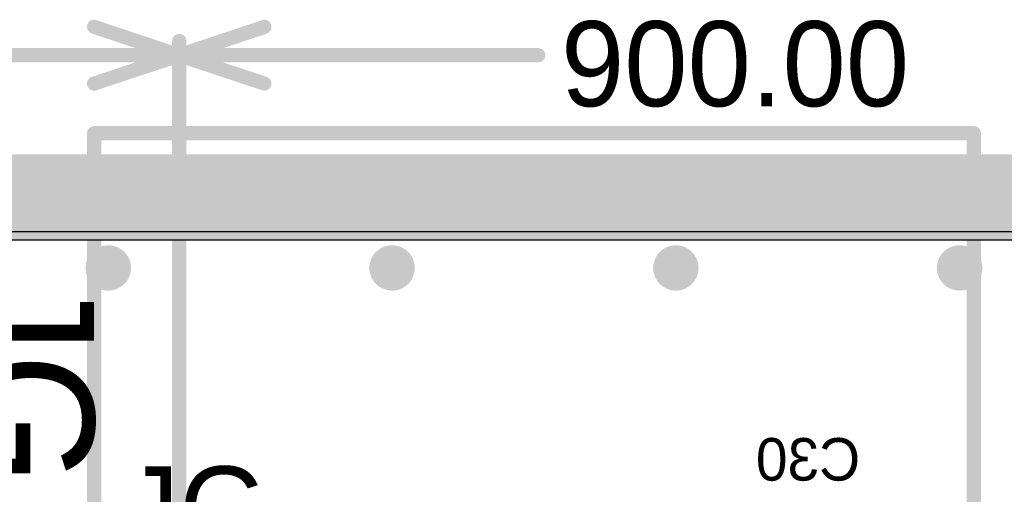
# Model space of a CAD drawing. Header units: millimetres. Extents: x 1.4 to 10.4, y 0 to 10.9.
# Tile 92 of 177: x 4.788 to 5.482, y 5.915 to 6.25. Entities that reach past the tile are written whole.
import ezdxf

# ---------------------------------------------------------------- set-up
doc = ezdxf.new("R2010")
doc.units = ezdxf.units.MM
doc.header["$MEASUREMENT"] = 0
for name, color, linetype in [('BottomLayer', 5, 'Continuous'), ('BottomOverlay', 54, 'Continuous'), ('DrillDrawing', 1, 'Continuous'), ('DrillGuide', 244, 'Continuous'), ('InternalPlane1', 76, 'Continuous'), ('InternalPlane2', 16, 'Continuous'), ('KeepOutLayer', 6, 'Continuous'), ('Mechanical1', 6, 'Continuous'), ('Mechanical2', 216, 'Continuous'), ('Mechanical31', 56, 'Continuous'), ('MultiLayer', 9, 'Continuous'), ('TopLayer', 1, 'Continuous'), ('TopOverlay', 2, 'Continuous')]:
    doc.layers.add(name, color=color, linetype=linetype)

msp = doc.modelspace()

# ---------------------------------------------------------------- linework, layer by layer
at = {"layer": 'BottomLayer'}
msp.add_line((3.47582, 6.10059), (9.97559, 6.10059), dxfattribs=at)
at = {"layer": 'BottomLayer', "const_width": 0.012}
for points in [[(4.844, 6.075, 1), (4.856, 6.075, 1)], [(5.044, 6.075, 1), (5.056, 6.075, 1)], [(5.244, 6.075, 1), (5.256, 6.075, 1)], [(5.444, 6.075, 1), (5.456, 6.075, 1)]]:
    msp.add_lwpolyline(points, format="xyb", close=True, dxfattribs=at)
at = {"layer": 'DrillDrawing', "const_width": 0.006}
for points in [[(4.847, 6.075, 1), (4.853, 6.075, 1)], [(5.047, 6.075, 1), (5.053, 6.075, 1)], [(5.247, 6.075, 1), (5.253, 6.075, 1)], [(5.447, 6.075, 1), (5.453, 6.075, 1)]]:
    msp.add_lwpolyline(points, format="xyb", close=True, dxfattribs=at)
at = {"layer": 'DrillGuide', "const_width": 0.006}
for points in [[(4.847, 6.075, 1), (4.853, 6.075, 1)], [(5.047, 6.075, 1), (5.053, 6.075, 1)], [(5.247, 6.075, 1), (5.253, 6.075, 1)], [(5.447, 6.075, 1), (5.453, 6.075, 1)]]:
    msp.add_lwpolyline(points, format="xyb", close=True, dxfattribs=at)
at = {"layer": 'InternalPlane1'}
msp.add_line((3.4751, 6.09491), (9.96991, 6.09491), dxfattribs=at)
at = {"layer": 'InternalPlane1', "const_width": 0.06}
msp.add_lwpolyline([(3, 6.125), (10, 6.125)], dxfattribs=at)
at = {"layer": 'InternalPlane2'}
msp.add_line((3.4751, 6.09491), (9.96991, 6.09491), dxfattribs=at)
at = {"layer": 'InternalPlane2', "const_width": 0.06}
msp.add_lwpolyline([(3, 6.125), (10, 6.125)], dxfattribs=at)
at = {"layer": 'InternalPlane2', "const_width": 0.016}
for points in [[(4.842, 6.075, 1), (4.858, 6.075, 1)], [(5.042, 6.075, 1), (5.058, 6.075, 1)], [(5.242, 6.075, 1), (5.258, 6.075, 1)], [(5.442, 6.075, 1), (5.458, 6.075, 1)]]:
    msp.add_lwpolyline(points, format="xyb", close=True, dxfattribs=at)
at = {"layer": 'KeepOutLayer', "const_width": 0.00787}
msp.add_lwpolyline([(3, 6.125), (10, 6.125)], dxfattribs=at)
at = {"layer": 'Mechanical1', "const_width": 0.00819}
msp.add_lwpolyline([(3, 6.125), (10, 6.125)], dxfattribs=at)
at = {"layer": 'Mechanical2'}
for points, const_width in [([(4.84, 6.245), (4.9, 6.225)], 0.01), ([(4.9, 6.225), (4.96, 6.245)], 0.01), ([(4.9, 5.7205), (4.9, 6.235)], 0.01), ([(4.9, 5.7205), (4.9, 6.235)], 0.01), ([(4.61495, 6.225), (4.9, 6.225)], 0.01), ([(4.84, 6.205), (4.9, 6.225)], 0.01), ([(4.9, 6.225), (5.15305, 6.225)], 0.01), ([(4.9, 6.225), (4.96, 6.205)], 0.01), ([(3, 6.125), (10, 6.125)], 0.00819)]:
    msp.add_lwpolyline(points, dxfattribs=dict(at, const_width=const_width))
at = {"layer": 'Mechanical2', "const_width": 0.005}
for points in [[(4.8375, 6.245, 1), (4.8425, 6.245, 1)], [(4.9575, 6.245, 1), (4.9625, 6.245, 1)], [(4.8975, 6.235, 1), (4.9025, 6.235, 1)], [(4.8975, 6.235, 1), (4.9025, 6.235, 1)], [(4.8975, 6.225, 1), (4.9025, 6.225, 1)], [(4.8975, 6.225, 1), (4.9025, 6.225, 1)], [(4.8975, 6.225, 1), (4.9025, 6.225, 1)], [(4.8975, 6.225, 1), (4.9025, 6.225, 1)], [(4.8975, 6.225, 1), (4.9025, 6.225, 1)], [(4.8975, 6.225, 1), (4.9025, 6.225, 1)], [(5.15055, 6.225, 1), (5.15555, 6.225, 1)], [(4.8375, 6.205, 1), (4.8425, 6.205, 1)], [(4.9575, 6.205, 1), (4.9625, 6.205, 1)]]:
    msp.add_lwpolyline(points, format="xyb", close=True, dxfattribs=at)
at = {"layer": 'MultiLayer', "const_width": 0.012}
for points in [[(4.844, 6.075, 1), (4.856, 6.075, 1)], [(5.044, 6.075, 1), (5.056, 6.075, 1)], [(5.244, 6.075, 1), (5.256, 6.075, 1)], [(5.444, 6.075, 1), (5.456, 6.075, 1)]]:
    msp.add_lwpolyline(points, format="xyb", close=True, dxfattribs=at)
at = {"layer": 'TopLayer'}
msp.add_line((3.47582, 6.10059), (9.807, 6.10059), dxfattribs=at)
at = {"layer": 'TopLayer', "const_width": 0.012}
for points in [[(4.844, 6.075, 1), (4.856, 6.075, 1)], [(5.044, 6.075, 1), (5.056, 6.075, 1)], [(5.244, 6.075, 1), (5.256, 6.075, 1)], [(5.444, 6.075, 1), (5.456, 6.075, 1)]]:
    msp.add_lwpolyline(points, format="xyb", close=True, dxfattribs=at)
at = {"layer": 'TopOverlay', "const_width": 0.01}
for points in [[(4.84, 5.835), (4.84, 6.17)], [(4.84, 6.17), (5.46, 6.17)], [(5.46, 5.835), (5.46, 6.17)]]:
    msp.add_lwpolyline(points, dxfattribs=at)
at = {"layer": 'TopOverlay', "const_width": 0.005}
for points in [[(4.8375, 6.17, 1), (4.8425, 6.17, 1)], [(4.8375, 6.17, 1), (4.8425, 6.17, 1)], [(5.4575, 6.17, 1), (5.4625, 6.17, 1)], [(5.4575, 6.17, 1), (5.4625, 6.17, 1)]]:
    msp.add_lwpolyline(points, format="xyb", close=True, dxfattribs=at)

# ---------------------------------------------------------------- texts
at = {"layer": 'BottomOverlay', "text_generation_flag": 2}
msp.add_text('C30', height=0.03, rotation=360, dxfattribs=at).set_placement((5.38, 5.925))
at = {"layer": 'Mechanical2'}
msp.add_text('900.00', height=0.06, dxfattribs=at).set_placement((5.16905, 6.18901))
at = {"layer": 'Mechanical31'}
msp.add_text('JG', height=0.06, rotation=360, dxfattribs=at).set_placement((4.86, 5.875))
at = {"layer": 'TopOverlay'}
msp.add_text('JG', height=0.09, rotation=270, dxfattribs=at).set_placement((4.75, 6.075))

doc.saveas('drawing.dxf')
